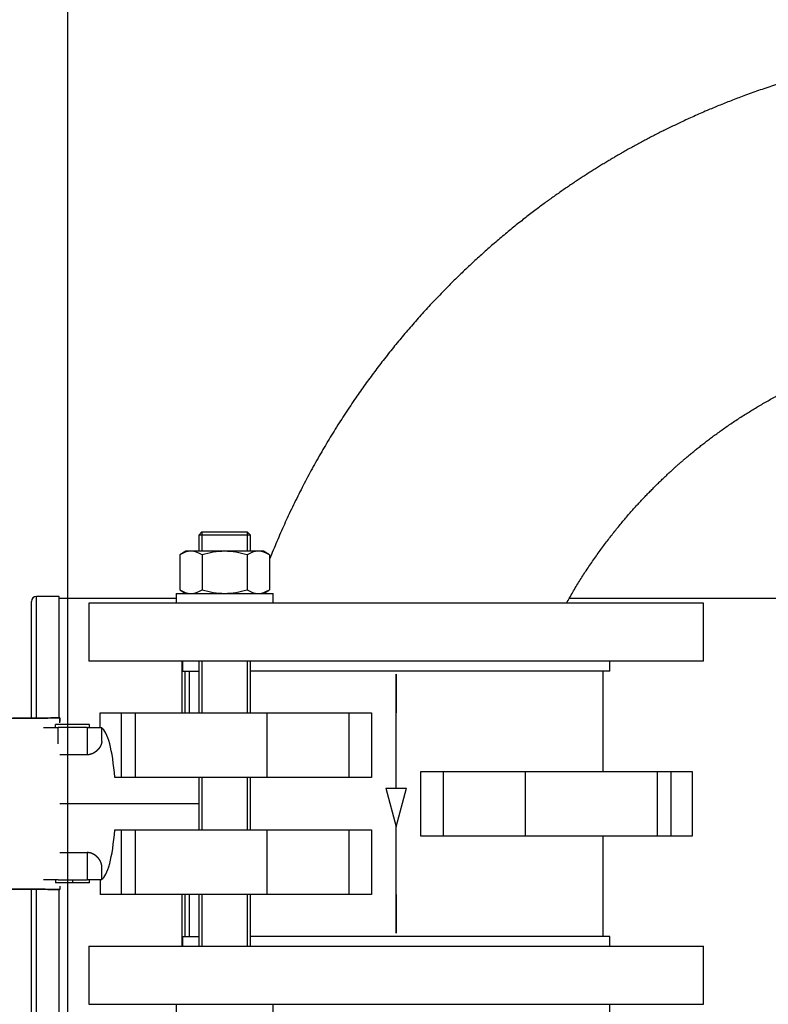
# Model space of a CAD drawing. Header units: millimetres. Extents: x 226 to 1023, y 71 to 732.
# Tile 61 of 110: x 240 to 263, y 666 to 697. Entities that reach past the tile are written whole.
import ezdxf

# ---------------------------------------------------------------- set-up
doc = ezdxf.new("R2010")
doc.units = ezdxf.units.MM
doc.layers.add('1', color=7, linetype='CONTINUOUS', true_color=0xffffff)
doc.layers.add('TOP', color=7, linetype='CONTINUOUS', true_color=0xffffff)
doc.styles.add('iso-1', font='isocp.shx')
doc.dimstyles.get("Standard").update_dxf_attribs({"dimtxt": 0.18, "dimasz": 0.18, "dimexe": 0.18, "dimexo": 0.0625, "dimgap": 0.09, "dimtad": 0, "dimtih": 1, "dimtoh": 1, "dimdec": 4, "dimzin": 0, "dimdsep": 46, "dimtxsty": 'Standard', "dimcen": 0.09, "dimadec": 0, "dimazin": 0, "dimtfac": 1, "dimtdec": 4, "dimtofl": 0, "dimtmove": 0, "dimatfit": 3, "dimfxl": 1, "dimtolj": 1, "dimtzin": 0, "dimarcsym": 0})

# ---------------------------------------------------------------- blocks, each defined once
blk = doc.blocks.new('DimnDraft3D5')
at = {"layer": 'TOP', "color": 2, "linetype": 'Continuous', "transparency": 16777216}
for p, q in [((241.659, 608.564), (241.659, 728.568)), ((474.11, 704.564), (474.11, 728.568)), ((241.659, 726.568), (474.11, 726.568))]:
    blk.add_line(p, q, dxfattribs=at)
for points in [[(241.659, 726.568), (245.159, 727.029), (245.159, 726.107), (241.659, 726.568)], [(474.11, 726.568), (470.61, 726.107), (470.61, 727.029), (474.11, 726.568)]]:
    blk.add_solid(points, dxfattribs=at)
at = {"layer": 'TOP', "color": 2, "linetype": 'Continuous', "transparency": 16777216, "insert": (354.321, 727.139), "char_height": 3.5, "attachment_point": 7, "line_spacing_factor": 0.963855, "style": 'iso-1'}
blk.add_mtext('\\W01.000;\\fisocp.shx,bigfont.shx;2325 ', dxfattribs=at)

msp = doc.modelspace()

# ---------------------------------------------------------------- linework, layer by layer
at = {"layer": '1', "color": 7, "linetype": 'Continuous'}
for p, q in [((245.806, 680.714), (245.706, 680.614)), ((245.806, 680.714), (245.806, 680.114)), ((245.806, 680.714), (247.206, 680.714)), ((247.206, 680.714), (247.206, 680.114)), ((247.306, 680.614), (247.206, 680.714)), ((245.706, 680.614), (245.706, 680.114)), ((247.306, 680.614), (245.706, 680.614)), ((247.306, 680.114), (247.306, 680.614)), ((245.306, 680.114), (245.121, 680.007)), ((245.467, 680.114), (245.306, 680.114)), ((246.506, 680.114), (245.467, 680.114)), ((247.546, 680.114), (246.506, 680.114)), ((247.706, 680.114), (247.546, 680.114)), ((247.892, 680.007), (247.706, 680.114)), ((245.121, 680.007), (245.121, 678.921)), ((245.814, 680.007), (245.814, 678.921)), ((247.199, 680.007), (247.199, 678.921)), ((247.892, 680.007), (247.892, 678.921)), ((245.121, 678.921), (245.306, 678.814)), ((247.706, 678.814), (247.892, 678.921)), ((241.397, 678.718), (240.697, 678.718)), ((241.397, 674.966), (241.397, 678.718)), ((245.006, 678.653), (241.397, 678.653)), ((245.006, 678.814), (245.006, 678.514)), ((245.006, 678.814), (248.006, 678.814)), ((248.006, 678.514), (248.006, 678.814)), ((323.537, 678.653), (257.154, 678.653)), ((240.537, 674.958), (240.537, 678.558)), ((242.31, 678.514), (242.31, 676.714)), ((261.31, 678.514), (242.31, 678.514)), ((261.31, 676.714), (261.31, 678.514)), ((261.31, 676.714), (242.31, 676.714)), ((245.187, 676.714), (245.187, 675.119)), ((245.21, 676.714), (245.21, 676.414)), ((245.21, 676.414), (245.21, 676.714)), ((245.706, 676.714), (245.706, 675.119)), ((245.806, 676.714), (245.806, 675.119)), ((247.206, 676.714), (247.206, 675.119)), ((247.306, 675.119), (247.306, 676.714)), ((258.41, 676.414), (258.41, 676.714)), ((258.41, 676.414), (258.41, 676.714)), ((245.21, 676.414), (245.706, 676.414)), ((245.282, 676.415), (245.282, 675.12)), ((245.41, 676.414), (245.41, 675.119)), ((258.41, 676.414), (247.307, 676.414)), ((258.21, 673.314), (258.21, 676.414)), ((242.66, 675.119), (243.313, 675.119)), ((242.66, 674.664), (242.66, 675.119)), ((243.749, 675.119), (247.808, 675.119)), ((250.357, 675.119), (251.047, 675.119)), ((242.335, 674.764), (241.285, 674.764)), ((241.285, 674.664), (241.285, 674.764)), ((242.26, 674.664), (241.36, 674.664)), ((242.335, 674.664), (242.335, 674.764)), ((242.71, 674.238), (242.71, 674.664)), ((242.26, 673.825), (241.41, 673.825)), ((247.808, 673.119), (243.749, 673.119)), ((245.706, 673.119), (245.706, 671.509)), ((245.806, 673.119), (245.806, 671.509)), ((247.206, 673.119), (247.206, 671.509)), ((247.306, 671.509), (247.306, 673.119)), ((252.572, 673.314), (253.263, 673.314)), ((252.572, 671.314), (252.572, 673.314)), ((255.811, 673.314), (259.87, 673.314)), ((260.306, 673.314), (260.96, 673.314)), ((260.96, 673.314), (260.96, 671.314)), ((251.488, 672.794), (251.81, 671.594)), ((251.488, 672.794), (252.131, 672.794)), ((251.81, 671.594), (252.131, 672.794)), ((243.749, 671.509), (247.808, 671.509)), ((253.263, 671.314), (252.572, 671.314)), ((259.87, 671.314), (255.811, 671.314)), ((258.21, 668.214), (258.21, 671.314)), ((260.96, 671.314), (260.306, 671.314)), ((241.41, 670.803), (242.26, 670.803)), ((242.71, 669.964), (242.71, 670.391)), ((241.285, 669.964), (241.285, 669.864)), ((241.36, 669.964), (242.26, 669.964)), ((241.81, 669.964), (241.81, 669.864)), ((242.335, 669.864), (242.335, 669.964)), ((242.66, 669.964), (242.66, 669.509)), ((240.537, 652.015), (240.537, 669.672)), ((241.397, 653.015), (241.397, 669.665)), ((243.313, 669.509), (242.66, 669.509)), ((247.808, 669.509), (243.749, 669.509)), ((245.187, 669.509), (245.187, 667.915)), ((245.282, 669.511), (245.282, 668.215)), ((245.41, 669.509), (245.41, 668.214)), ((245.706, 669.509), (245.706, 667.914)), ((245.806, 669.509), (245.806, 667.914)), ((247.206, 669.509), (247.206, 667.914)), ((247.306, 667.914), (247.306, 669.509)), ((251.047, 669.509), (250.357, 669.509)), ((242.31, 667.914), (242.31, 666.114)), ((242.31, 667.914), (261.31, 667.914)), ((245.21, 668.214), (245.21, 667.914)), ((245.21, 668.214), (245.706, 668.214)), ((258.41, 668.214), (247.307, 668.214)), ((258.41, 667.914), (258.41, 668.214)), ((261.31, 666.114), (261.31, 667.914)), ((242.31, 666.114), (261.31, 666.114)), ((245.006, 666.114), (245.006, 665.814)), ((248.006, 665.814), (248.006, 666.114)), ((258.41, 662.914), (258.41, 666.114))]:
    msp.add_line(p, q, dxfattribs=at)
at = {"layer": '1', "color": 252, "linetype": 'Continuous'}
for p, q in [((240.697, 674.959), (240.697, 678.718)), ((251.81, 672.794), (251.81, 676.314)), ((251.81, 676.314), (251.81, 675.119)), ((243.313, 675.119), (243.313, 673.119)), ((243.749, 673.119), (243.749, 675.119)), ((247.808, 675.119), (247.808, 673.119)), ((250.357, 673.119), (250.357, 675.119)), ((241.36, 674.165), (241.36, 674.664)), ((242.26, 674.664), (242.26, 673.825)), ((253.263, 673.314), (253.263, 671.314)), ((255.811, 671.314), (255.811, 673.314)), ((259.87, 673.314), (259.87, 671.314)), ((260.306, 671.314), (260.306, 673.314)), ((251.81, 668.314), (251.81, 671.594)), ((243.313, 671.509), (243.313, 669.509)), ((243.749, 669.509), (243.749, 671.509)), ((247.808, 671.509), (247.808, 669.509)), ((250.357, 669.509), (250.357, 671.509)), ((242.26, 670.803), (242.26, 669.964)), ((240.697, 652.015), (240.697, 669.671)), ((251.81, 669.509), (251.81, 668.314))]:
    msp.add_line(p, q, dxfattribs=at)
at = {"layer": '1', "color": 7, "linetype": 'Continuous'}
msp.add_arc((240.697, 678.558), 0.16, 90, 180, dxfattribs=at)
for start_param, end_param in [(5.062022, 6.179091), (3.245687, 4.362756)]:
    msp.add_ellipse((242.66, 672.314), major_axis=(0, 2.35), ratio=0.204766, start_param=start_param, end_param=end_param, dxfattribs=at)
for points, degree, knots in [([(271.31, 695.759), (271.21, 695.759), (271.01, 695.758), (270.711, 695.753), (270.414, 695.744), (270.119, 695.732), (269.827, 695.716), (269.542, 695.698), (269.265, 695.677), (268.995, 695.653), (268.728, 695.627), (268.462, 695.598), (268.19, 695.566), (267.909, 695.529), (267.622, 695.488), (267.337, 695.445), (267.056, 695.398), (266.779, 695.349), (266.504, 695.297), (266.233, 695.243), (265.965, 695.186), (265.701, 695.128), (265.441, 695.067), (265.184, 695.004), (264.931, 694.939), (264.682, 694.872), (264.437, 694.804), (264.195, 694.734), (263.953, 694.662), (263.712, 694.587), (263.472, 694.509), (263.235, 694.431), (263.003, 694.351), (262.776, 694.27), (262.56, 694.191), (262.354, 694.114), (262.159, 694.039), (261.968, 693.964), (261.78, 693.888), (261.597, 693.812), (261.406, 693.731), (261.209, 693.646), (261.006, 693.557), (260.809, 693.467), (260.623, 693.381), (260.449, 693.298), (260.285, 693.22), (260.126, 693.141), (259.971, 693.064), (259.819, 692.987), (259.672, 692.911), (259.529, 692.835), (259.384, 692.758), (259.238, 692.679), (259.091, 692.598), (258.95, 692.519), (258.822, 692.447), (258.708, 692.381), (258.607, 692.323), (258.507, 692.264), (258.4, 692.2), (258.283, 692.131), (258.158, 692.054), (258.029, 691.975), (257.897, 691.892), (257.762, 691.807), (257.628, 691.721), (257.496, 691.635), (257.366, 691.549), (257.233, 691.46), (257.098, 691.368), (256.96, 691.274), (256.823, 691.178), (256.686, 691.081), (256.551, 690.984), (256.413, 690.884), (256.273, 690.781), (256.126, 690.67), (255.972, 690.553), (255.81, 690.427), (255.645, 690.298), (255.479, 690.165), (255.311, 690.028), (255.141, 689.887), (254.97, 689.742), (254.802, 689.599), (254.64, 689.456), (254.482, 689.316), (254.323, 689.172), (254.163, 689.025), (254.003, 688.875), (253.843, 688.722), (253.683, 688.567), (253.522, 688.408), (253.359, 688.245), (253.195, 688.076), (253.029, 687.903), (252.863, 687.726), (252.697, 687.545), (252.53, 687.361), (252.363, 687.172), (252.199, 686.983), (252.038, 686.794), (251.88, 686.604), (251.722, 686.412), (251.565, 686.215), (251.408, 686.015), (251.254, 685.815), (251.104, 685.616), (250.958, 685.417), (250.812, 685.215), (250.667, 685.01), (250.517, 684.793), (250.362, 684.564), (250.203, 684.324), (250.045, 684.079), (249.889, 683.83), (249.735, 683.577), (249.582, 683.32), (249.43, 683.059), (249.284, 682.798), (249.141, 682.538), (249.003, 682.279), (248.867, 682.016), (248.733, 681.75), (248.602, 681.48), (248.475, 681.213), (248.353, 680.947), (248.235, 680.683), (248.12, 680.416), (248.008, 680.147), (247.932, 679.961), (247.894, 679.865), (247.892, 679.859)], 3, [0, 0, 0, 0, 0.010001, 0.019942, 0.029821, 0.039637, 0.049388, 0.059071, 0.068138, 0.077142, 0.086082, 0.094956, 0.103763, 0.113511, 0.123172, 0.132743, 0.142224, 0.151611, 0.160904, 0.170101, 0.1792, 0.188199, 0.197097, 0.205892, 0.214583, 0.223168, 0.231647, 0.240016, 0.248276, 0.256809, 0.26522, 0.273505, 0.281664, 0.289696, 0.297599, 0.304655, 0.311604, 0.318443, 0.325174, 0.331794, 0.338303, 0.345831, 0.353202, 0.360416, 0.367471, 0.373636, 0.379673, 0.385582, 0.391361, 0.397011, 0.402531, 0.40792, 0.413178, 0.41891, 0.424477, 0.429877, 0.43511, 0.439104, 0.442994, 0.446803, 0.450682, 0.455432, 0.460324, 0.465359, 0.470536, 0.475857, 0.481321, 0.486401, 0.4916, 0.496916, 0.502352, 0.507905, 0.513578, 0.519035, 0.524597, 0.530265, 0.536039, 0.541918, 0.548605, 0.555423, 0.562373, 0.569454, 0.576667, 0.584011, 0.591486, 0.599093, 0.60602, 0.613051, 0.620188, 0.627429, 0.634774, 0.64209, 0.649506, 0.657021, 0.664637, 0.67251, 0.680486, 0.688565, 0.696746, 0.705029, 0.713414, 0.721899, 0.730008, 0.738207, 0.746494, 0.754869, 0.763332, 0.771882, 0.780021, 0.788237, 0.796529, 0.804895, 0.813336, 0.822843, 0.832441, 0.842129, 0.851906, 0.861771, 0.871722, 0.881759, 0.891881, 0.901576, 0.911346, 0.921189, 0.931104, 0.941089, 0.951144, 0.960688, 0.970291, 0.979952, 0.989671, 0.999447, 1, 1, 1, 1]), ([(257.074, 678.514), (257.105, 678.569), (257.169, 678.682), (257.268, 678.852), (257.37, 679.023), (257.473, 679.19), (257.576, 679.354), (257.683, 679.519), (257.794, 679.685), (257.908, 679.852), (258.023, 680.015), (258.137, 680.173), (258.251, 680.328), (258.365, 680.479), (258.48, 680.626), (258.593, 680.769), (258.706, 680.908), (258.817, 681.043), (258.928, 681.173), (259.037, 681.299), (259.146, 681.423), (259.256, 681.545), (259.366, 681.664), (259.474, 681.779), (259.58, 681.89), (259.684, 681.997), (259.786, 682.099), (259.886, 682.198), (259.983, 682.293), (260.078, 682.384), (260.171, 682.471), (260.26, 682.555), (260.342, 682.629), (260.416, 682.696), (260.484, 682.757), (260.555, 682.819), (260.628, 682.883), (260.703, 682.948), (260.787, 683.019), (260.88, 683.097), (260.983, 683.182), (261.089, 683.269), (261.2, 683.357), (261.315, 683.447), (261.434, 683.538), (261.557, 683.631), (261.687, 683.727), (261.823, 683.825), (261.966, 683.927), (262.114, 684.029), (262.267, 684.132), (262.424, 684.236), (262.579, 684.335), (262.73, 684.43), (262.878, 684.52), (263.029, 684.61), (263.183, 684.7), (263.342, 684.79), (263.504, 684.88), (263.676, 684.972), (263.858, 685.067), (264.049, 685.164), (264.246, 685.26), (264.446, 685.355), (264.645, 685.445), (264.841, 685.532), (265.034, 685.614), (265.231, 685.694), (265.431, 685.773), (265.635, 685.85), (265.843, 685.926), (266.054, 685.999), (266.272, 686.072), (266.497, 686.143), (266.729, 686.213), (266.964, 686.28), (267.203, 686.344), (267.446, 686.405), (267.688, 686.462), (267.929, 686.515), (268.169, 686.565), (268.412, 686.61), (268.658, 686.653), (268.906, 686.692), (269.157, 686.727), (269.41, 686.759), (269.669, 686.787), (269.935, 686.812), (270.206, 686.833), (270.48, 686.849), (270.755, 686.86), (271.032, 686.868), (271.217, 686.869), (271.31, 686.869)], 3, [0, 0, 0, 0, 0.010846, 0.022527, 0.034043, 0.045392, 0.056573, 0.067584, 0.079499, 0.091205, 0.1027, 0.113983, 0.125053, 0.136042, 0.146808, 0.157352, 0.167673, 0.177769, 0.187638, 0.197282, 0.206698, 0.216318, 0.225687, 0.234805, 0.243671, 0.252284, 0.260644, 0.268751, 0.276604, 0.284204, 0.291549, 0.298641, 0.305478, 0.310676, 0.315929, 0.321351, 0.326944, 0.332706, 0.338637, 0.34607, 0.353751, 0.361682, 0.36986, 0.378285, 0.386957, 0.395874, 0.405036, 0.414896, 0.425021, 0.435412, 0.446066, 0.456983, 0.468159, 0.477945, 0.487919, 0.498081, 0.508428, 0.518961, 0.529676, 0.540572, 0.552766, 0.565175, 0.577797, 0.590628, 0.603666, 0.615628, 0.627754, 0.640043, 0.652491, 0.665097, 0.677857, 0.690769, 0.703831, 0.717671, 0.731668, 0.745818, 0.760119, 0.774565, 0.789153, 0.803207, 0.817383, 0.831677, 0.846086, 0.860606, 0.875233, 0.889963, 0.904792, 0.920428, 0.936164, 0.951994, 0.967913, 0.983917, 1, 1, 1, 1]), ([(241.41, 674.965), (241.41, 674.965), (241.41, 674.961), (241.41, 674.952), (241.41, 674.912), (241.41, 674.859)], 2, [0, 0, 0, 0.120733, 0.24672, 0.498695, 1, 1, 1]), ([(240.91, 674.664), (240.91, 674.664), (240.911, 674.664), (240.917, 674.664), (240.926, 674.664), (240.941, 674.664), (240.959, 674.664), (240.982, 674.664), (241.01, 674.664), (241.041, 674.664), (241.076, 674.664), (241.113, 674.664), (241.153, 674.664), (241.194, 674.664), (241.236, 674.664), (241.278, 674.664), (241.319, 674.664), (241.346, 674.664), (241.36, 674.664)], 3, [0, 0, 0, 0, 0.059807, 0.122486, 0.185166, 0.247845, 0.310525, 0.373204, 0.435884, 0.498564, 0.561243, 0.623923, 0.686602, 0.749282, 0.811961, 0.874641, 0.93732, 1, 1, 1, 1]), ([(241.81, 669.864), (241.807, 669.864), (241.802, 669.864), (241.793, 669.864), (241.784, 669.864), (241.774, 669.864), (241.762, 669.864), (241.748, 669.864), (241.732, 669.864), (241.714, 669.864), (241.694, 669.864), (241.673, 669.864), (241.65, 669.864), (241.626, 669.864), (241.6, 669.864), (241.574, 669.864), (241.547, 669.864), (241.521, 669.864), (241.494, 669.864), (241.469, 669.864), (241.445, 669.864), (241.422, 669.864), (241.4, 669.864), (241.38, 669.864), (241.363, 669.864), (241.347, 669.864), (241.333, 669.864), (241.321, 669.864), (241.31, 669.864), (241.302, 669.864), (241.292, 669.864), (241.287, 669.864), (241.285, 669.864)], 3, [0, 0, 0, 0, 0.0625, 0.09375, 0.125, 0.15625, 0.1875, 0.21875, 0.25, 0.28125, 0.3125, 0.34375, 0.375, 0.40625, 0.4375, 0.46875, 0.5, 0.53125, 0.5625, 0.59375, 0.625, 0.65625, 0.6875, 0.71875, 0.75, 0.78125, 0.8125, 0.84375, 0.875, 0.90625, 0.9375, 1, 1, 1, 1]), ([(241.41, 669.769), (241.41, 669.716), (241.41, 669.677), (241.41, 669.664), (241.41, 669.664)], 2, [0, 0, 0, 0.49837, 0.749185, 1, 1, 1]), ([(242.335, 669.864), (242.333, 669.864), (242.329, 669.864), (242.322, 669.864), (242.314, 669.864), (242.305, 669.864), (242.294, 669.864), (242.28, 669.864), (242.265, 669.864), (242.247, 669.864), (242.227, 669.864), (242.205, 669.864), (242.181, 669.864), (242.156, 669.864), (242.129, 669.864), (242.101, 669.864), (242.072, 669.864), (242.044, 669.864), (242.016, 669.864), (241.989, 669.864), (241.963, 669.864), (241.939, 669.864), (241.917, 669.864), (241.897, 669.864), (241.879, 669.864), (241.864, 669.864), (241.851, 669.864), (241.84, 669.864), (241.83, 669.864), (241.823, 669.864), (241.815, 669.864), (241.811, 669.864), (241.81, 669.864)], 3, [0, 0, 0, 0, 0.0625, 0.09375, 0.125, 0.15625, 0.1875, 0.21875, 0.25, 0.28125, 0.3125, 0.34375, 0.375, 0.40625, 0.4375, 0.46875, 0.5, 0.53125, 0.5625, 0.59375, 0.625, 0.65625, 0.6875, 0.71875, 0.75, 0.78125, 0.8125, 0.84375, 0.875, 0.90625, 0.9375, 1, 1, 1, 1]), ([(242.71, 669.964), (242.71, 669.964), (242.708, 669.964), (242.703, 669.964), (242.693, 669.964), (242.679, 669.964), (242.66, 669.964), (242.637, 669.964), (242.61, 669.964), (242.578, 669.964), (242.544, 669.964), (242.506, 669.964), (242.467, 669.964), (242.425, 669.964), (242.384, 669.964), (242.342, 669.964), (242.3, 669.964), (242.273, 669.964), (242.26, 669.964)], 3, [0, 0, 0, 0, 0.059807, 0.122486, 0.185166, 0.247845, 0.310525, 0.373204, 0.435884, 0.498564, 0.561243, 0.623923, 0.686602, 0.749282, 0.811961, 0.874641, 0.93732, 1, 1, 1, 1])]:
    msp.add_open_spline(points, degree=degree, knots=knots, dxfattribs=at)
for points, degree in [([(245.467, 680.114), (245.35, 680.114), (245.234, 680.072), (245.121, 680.007)], 3), ([(245.814, 680.007), (245.7, 680.072), (245.585, 680.114), (245.467, 680.114)], 3), ([(246.506, 680.114), (246.272, 680.114), (246.039, 680.072), (245.814, 680.007)], 3), ([(247.199, 680.007), (246.975, 680.072), (246.741, 680.114), (246.506, 680.114)], 3), ([(247.546, 680.114), (247.428, 680.114), (247.312, 680.072), (247.199, 680.007)], 3), ([(247.892, 680.007), (247.779, 680.072), (247.664, 680.114), (247.546, 680.114)], 3), ([(245.121, 678.921), (245.234, 678.856), (245.349, 678.814), (245.467, 678.814)], 3), ([(245.467, 678.814), (245.585, 678.814), (245.701, 678.856), (245.814, 678.921)], 3), ([(245.814, 678.921), (246.039, 678.856), (246.272, 678.814), (246.506, 678.814)], 3), ([(246.506, 678.814), (246.741, 678.814), (246.975, 678.857), (247.199, 678.921)], 3), ([(247.199, 678.921), (247.313, 678.856), (247.428, 678.814), (247.546, 678.814)], 3), ([(247.546, 678.814), (247.663, 678.814), (247.779, 678.856), (247.892, 678.921)], 3), ([(241.41, 674.965), (235.608, 674.914)], 1), ([(235.608, 674.914), (241.41, 674.965)], 1), ([(243.313, 675.119), (243.321, 675.119), (243.339, 675.119), (243.375, 675.119), (243.419, 675.119), (243.47, 675.119), (243.53, 675.119), (243.596, 675.119), (243.67, 675.119), (243.722, 675.119), (243.749, 675.119)], 3), ([(247.808, 675.119), (247.827, 675.119), (247.867, 675.119), (247.93, 675.119), (247.998, 675.119), (248.07, 675.119), (248.146, 675.119), (248.227, 675.119), (248.311, 675.119), (248.399, 675.119), (248.49, 675.119), (248.584, 675.119), (248.681, 675.119), (248.779, 675.119), (248.879, 675.119), (248.98, 675.119), (249.08, 675.119), (249.181, 675.119), (249.28, 675.119), (249.378, 675.119), (249.474, 675.119), (249.567, 675.119), (249.657, 675.119), (249.744, 675.119), (249.826, 675.119), (249.905, 675.119), (249.978, 675.119), (250.047, 675.119), (250.111, 675.119), (250.17, 675.119), (250.224, 675.119), (250.273, 675.119), (250.318, 675.119), (250.344, 675.119), (250.357, 675.119)], 3), ([(251.047, 675.119), (251.047, 673.119)], 1), ([(242.26, 674.664), (242.273, 674.664), (242.3, 674.664), (242.342, 674.664), (242.384, 674.664), (242.425, 674.664), (242.467, 674.664), (242.506, 674.664), (242.544, 674.664), (242.578, 674.664), (242.61, 674.664), (242.637, 674.664), (242.66, 674.664), (242.679, 674.664), (242.693, 674.664), (242.703, 674.664), (242.709, 674.664), (242.71, 674.664), (242.71, 674.664)], 3), ([(242.71, 674.238), (242.71, 674.237), (242.71, 674.236), (242.71, 674.234), (242.71, 674.233), (242.71, 674.231), (242.71, 674.23), (242.709, 674.228), (242.709, 674.226), (242.709, 674.225), (242.709, 674.223), (242.709, 674.221), (242.709, 674.22), (242.709, 674.218), (242.709, 674.216), (242.709, 674.215), (242.708, 674.213), (242.708, 674.211), (242.708, 674.21), (242.708, 674.208), (242.708, 674.206), (242.707, 674.205), (242.707, 674.203), (242.707, 674.201), (242.707, 674.199), (242.706, 674.198), (242.706, 674.196), (242.706, 674.194), (242.705, 674.192), (242.705, 674.191), (242.705, 674.189), (242.704, 674.187), (242.704, 674.185), (242.704, 674.184), (242.703, 674.182), (242.703, 674.18), (242.702, 674.178), (242.702, 674.177), (242.702, 674.175), (242.701, 674.173), (242.701, 674.171), (242.7, 674.169), (242.7, 674.168), (242.699, 674.166), (242.699, 674.164), (242.698, 674.162), (242.698, 674.16), (242.697, 674.159), (242.696, 674.157), (242.696, 674.155), (242.695, 674.153), (242.695, 674.151), (242.694, 674.149), (242.693, 674.148), (242.693, 674.146), (242.692, 674.144), (242.691, 674.142), (242.691, 674.14), (242.69, 674.138), (242.689, 674.137), (242.689, 674.135), (242.688, 674.133), (242.687, 674.131), (242.686, 674.129), (242.686, 674.127), (242.685, 674.125), (242.684, 674.123), (242.683, 674.122), (242.682, 674.12), (242.682, 674.118), (242.681, 674.116), (242.68, 674.114), (242.679, 674.112), (242.678, 674.11), (242.677, 674.108), (242.676, 674.107), (242.676, 674.105), (242.675, 674.103), (242.674, 674.101), (242.673, 674.099), (242.672, 674.097), (242.671, 674.095), (242.67, 674.093), (242.669, 674.091), (242.668, 674.09), (242.667, 674.088), (242.666, 674.086), (242.665, 674.084), (242.664, 674.082), (242.663, 674.08), (242.662, 674.078), (242.66, 674.076), (242.659, 674.074), (242.658, 674.073), (242.657, 674.071), (242.656, 674.069), (242.655, 674.067), (242.654, 674.065), (242.652, 674.063), (242.651, 674.061), (242.65, 674.059), (242.649, 674.057), (242.648, 674.056), (242.646, 674.054), (242.645, 674.052), (242.644, 674.05), (242.643, 674.048), (242.641, 674.046), (242.64, 674.044), (242.639, 674.043), (242.638, 674.041), (242.636, 674.039), (242.635, 674.037), (242.634, 674.035), (242.632, 674.033), (242.631, 674.031), (242.63, 674.03), (242.628, 674.028), (242.627, 674.026), (242.626, 674.024), (242.624, 674.022), (242.623, 674.021), (242.621, 674.019), (242.62, 674.017), (242.619, 674.015), (242.617, 674.013), (242.616, 674.012), (242.614, 674.01), (242.613, 674.008), (242.611, 674.006), (242.61, 674.005), (242.608, 674.003), (242.607, 674.001), (242.606, 673.999), (242.604, 673.998), (242.603, 673.996), (242.601, 673.994), (242.599, 673.992), (242.598, 673.991), (242.596, 673.989), (242.595, 673.987), (242.593, 673.986), (242.592, 673.984), (242.59, 673.982), (242.589, 673.981), (242.587, 673.979), (242.586, 673.977), (242.584, 673.976), (242.582, 673.974), (242.581, 673.972), (242.579, 673.971), (242.578, 673.969), (242.576, 673.967), (242.574, 673.966), (242.573, 673.964), (242.571, 673.963), (242.57, 673.961), (242.568, 673.96), (242.566, 673.958), (242.565, 673.956), (242.563, 673.955), (242.561, 673.953), (242.56, 673.952), (242.558, 673.95), (242.556, 673.949), (242.555, 673.947), (242.553, 673.946), (242.552, 673.944), (242.55, 673.943), (242.548, 673.941), (242.547, 673.94), (242.545, 673.939), (242.543, 673.937), (242.541, 673.936), (242.54, 673.934), (242.538, 673.933), (242.536, 673.932), (242.535, 673.93), (242.533, 673.929), (242.532, 673.928), (242.53, 673.926), (242.528, 673.925), (242.527, 673.924), (242.525, 673.922), (242.523, 673.921), (242.521, 673.92), (242.52, 673.918), (242.518, 673.917), (242.516, 673.916), (242.515, 673.915), (242.513, 673.913), (242.511, 673.912), (242.51, 673.911), (242.508, 673.91), (242.506, 673.908), (242.504, 673.907), (242.503, 673.906), (242.501, 673.905), (242.499, 673.904), (242.498, 673.903), (242.496, 673.901), (242.494, 673.9), (242.493, 673.899), (242.491, 673.898), (242.489, 673.897), (242.487, 673.896), (242.486, 673.895), (242.484, 673.894), (242.482, 673.893), (242.481, 673.891), (242.479, 673.89), (242.477, 673.889), (242.476, 673.888), (242.474, 673.887), (242.472, 673.886), (242.471, 673.885), (242.469, 673.884), (242.467, 673.883), (242.465, 673.882), (242.464, 673.881), (242.462, 673.88), (242.46, 673.879), (242.459, 673.879), (242.457, 673.878), (242.455, 673.877), (242.454, 673.876), (242.452, 673.875), (242.45, 673.874), (242.449, 673.873), (242.447, 673.872), (242.445, 673.871), (242.444, 673.871), (242.442, 673.87), (242.44, 673.869), (242.439, 673.868), (242.437, 673.867), (242.435, 673.866), (242.434, 673.866), (242.432, 673.865), (242.43, 673.864), (242.429, 673.863), (242.427, 673.863), (242.425, 673.862), (242.424, 673.861), (242.422, 673.86), (242.42, 673.86), (242.419, 673.859), (242.417, 673.858), (242.415, 673.857), (242.414, 673.857), (242.412, 673.856), (242.41, 673.855), (242.409, 673.855), (242.407, 673.854), (242.406, 673.853), (242.404, 673.853), (242.402, 673.852), (242.401, 673.852), (242.399, 673.851), (242.397, 673.85), (242.396, 673.85), (242.394, 673.849), (242.392, 673.849), (242.391, 673.848), (242.389, 673.847), (242.388, 673.847), (242.386, 673.846), (242.384, 673.846), (242.383, 673.845), (242.381, 673.845), (242.38, 673.844), (242.378, 673.844), (242.376, 673.843), (242.375, 673.843), (242.373, 673.842), (242.371, 673.842), (242.37, 673.841), (242.368, 673.841), (242.367, 673.84), (242.365, 673.84), (242.364, 673.839), (242.362, 673.839), (242.36, 673.838), (242.359, 673.838), (242.357, 673.838), (242.356, 673.837), (242.354, 673.837), (242.352, 673.836), (242.351, 673.836), (242.349, 673.836), (242.348, 673.835), (242.346, 673.835), (242.345, 673.835), (242.343, 673.834), (242.341, 673.834), (242.34, 673.833), (242.338, 673.833), (242.337, 673.833), (242.335, 673.833), (242.334, 673.832), (242.332, 673.832), (242.331, 673.832), (242.329, 673.831), (242.328, 673.831), (242.326, 673.831), (242.324, 673.831), (242.323, 673.83), (242.321, 673.83), (242.32, 673.83), (242.318, 673.829), (242.317, 673.829), (242.315, 673.829), (242.314, 673.829), (242.312, 673.829), (242.31, 673.828), (242.309, 673.828), (242.307, 673.828), (242.306, 673.828), (242.304, 673.828), (242.303, 673.827), (242.301, 673.827), (242.3, 673.827), (242.298, 673.827), (242.296, 673.827), (242.295, 673.827), (242.293, 673.826), (242.292, 673.826), (242.29, 673.826), (242.289, 673.826), (242.287, 673.826), (242.286, 673.826), (242.284, 673.826), (242.283, 673.826), (242.281, 673.826), (242.28, 673.825), (242.278, 673.825), (242.276, 673.825), (242.275, 673.825), (242.273, 673.825), (242.272, 673.825), (242.27, 673.825), (242.269, 673.825), (242.267, 673.825), (242.266, 673.825), (242.264, 673.825), (242.263, 673.825), (242.261, 673.825), (242.26, 673.825), (242.26, 673.825)], 3), ([(243.313, 673.119), (243.112, 673.119)], 1), ([(243.749, 673.119), (243.722, 673.119), (243.67, 673.119), (243.596, 673.119), (243.53, 673.119), (243.47, 673.119), (243.419, 673.119), (243.375, 673.119), (243.339, 673.119), (243.321, 673.119), (243.313, 673.119)], 3), ([(250.357, 673.119), (250.344, 673.119), (250.318, 673.119), (250.273, 673.119), (250.224, 673.119), (250.17, 673.119), (250.111, 673.119), (250.047, 673.119), (249.978, 673.119), (249.905, 673.119), (249.826, 673.119), (249.744, 673.119), (249.657, 673.119), (249.567, 673.119), (249.474, 673.119), (249.378, 673.119), (249.28, 673.119), (249.181, 673.119), (249.08, 673.119), (248.98, 673.119), (248.879, 673.119), (248.779, 673.119), (248.681, 673.119), (248.584, 673.119), (248.49, 673.119), (248.399, 673.119), (248.311, 673.119), (248.227, 673.119), (248.146, 673.119), (248.07, 673.119), (247.998, 673.119), (247.93, 673.119), (247.867, 673.119), (247.827, 673.119), (247.808, 673.119)], 3), ([(251.047, 673.119), (250.357, 673.119)], 1), ([(253.263, 673.314), (253.275, 673.314), (253.302, 673.314), (253.346, 673.314), (253.395, 673.314), (253.449, 673.314), (253.508, 673.314), (253.572, 673.314), (253.641, 673.314), (253.715, 673.314), (253.793, 673.314), (253.875, 673.314), (253.962, 673.314), (254.052, 673.314), (254.145, 673.314), (254.241, 673.314), (254.339, 673.314), (254.439, 673.314), (254.539, 673.314), (254.64, 673.314), (254.741, 673.314), (254.84, 673.314), (254.939, 673.314), (255.035, 673.314), (255.129, 673.314), (255.22, 673.314), (255.308, 673.314), (255.392, 673.314), (255.473, 673.314), (255.549, 673.314), (255.621, 673.314), (255.689, 673.314), (255.753, 673.314), (255.792, 673.314), (255.811, 673.314)], 3), ([(259.87, 673.314), (259.897, 673.314), (259.95, 673.314), (260.023, 673.314), (260.09, 673.314), (260.149, 673.314), (260.201, 673.314), (260.245, 673.314), (260.28, 673.314), (260.299, 673.314), (260.306, 673.314)], 3), ([(243.112, 671.509), (243.313, 671.509)], 1), ([(243.313, 671.509), (243.321, 671.509), (243.339, 671.509), (243.375, 671.509), (243.419, 671.509), (243.47, 671.509), (243.53, 671.509), (243.596, 671.509), (243.67, 671.509), (243.722, 671.509), (243.749, 671.509)], 3), ([(247.808, 671.509), (247.827, 671.509), (247.867, 671.509), (247.93, 671.509), (247.998, 671.509), (248.07, 671.509), (248.146, 671.509), (248.227, 671.509), (248.311, 671.509), (248.399, 671.509), (248.49, 671.509), (248.584, 671.509), (248.681, 671.509), (248.779, 671.509), (248.879, 671.509), (248.98, 671.509), (249.08, 671.509), (249.181, 671.509), (249.28, 671.509), (249.378, 671.509), (249.474, 671.509), (249.567, 671.509), (249.657, 671.509), (249.744, 671.509), (249.826, 671.509), (249.905, 671.509), (249.978, 671.509), (250.047, 671.509), (250.111, 671.509), (250.17, 671.509), (250.224, 671.509), (250.273, 671.509), (250.318, 671.509), (250.344, 671.509), (250.357, 671.509)], 3), ([(250.357, 671.509), (251.047, 671.509)], 1), ([(251.047, 671.509), (251.047, 669.509)], 1), ([(255.811, 671.314), (255.792, 671.314), (255.753, 671.314), (255.689, 671.314), (255.621, 671.314), (255.549, 671.314), (255.473, 671.314), (255.392, 671.314), (255.308, 671.314), (255.22, 671.314), (255.129, 671.314), (255.035, 671.314), (254.939, 671.314), (254.84, 671.314), (254.741, 671.314), (254.64, 671.314), (254.539, 671.314), (254.439, 671.314), (254.339, 671.314), (254.241, 671.314), (254.145, 671.314), (254.052, 671.314), (253.962, 671.314), (253.875, 671.314), (253.793, 671.314), (253.715, 671.314), (253.641, 671.314), (253.572, 671.314), (253.508, 671.314), (253.449, 671.314), (253.395, 671.314), (253.346, 671.314), (253.302, 671.314), (253.275, 671.314), (253.263, 671.314)], 3), ([(260.306, 671.314), (260.299, 671.314), (260.28, 671.314), (260.245, 671.314), (260.201, 671.314), (260.149, 671.314), (260.09, 671.314), (260.023, 671.314), (259.95, 671.314), (259.897, 671.314), (259.87, 671.314)], 3), ([(242.71, 670.391), (242.71, 670.391), (242.71, 670.392), (242.71, 670.394), (242.71, 670.395), (242.71, 670.397), (242.71, 670.399), (242.709, 670.4), (242.709, 670.402), (242.709, 670.404), (242.709, 670.405), (242.709, 670.407), (242.709, 670.409), (242.709, 670.41), (242.709, 670.412), (242.709, 670.414), (242.708, 670.415), (242.708, 670.417), (242.708, 670.419), (242.708, 670.42), (242.708, 670.422), (242.707, 670.424), (242.707, 670.426), (242.707, 670.427), (242.707, 670.429), (242.706, 670.431), (242.706, 670.432), (242.706, 670.434), (242.705, 670.436), (242.705, 670.438), (242.705, 670.439), (242.704, 670.441), (242.704, 670.443), (242.704, 670.445), (242.703, 670.446), (242.703, 670.448), (242.702, 670.45), (242.702, 670.452), (242.702, 670.454), (242.701, 670.455), (242.701, 670.457), (242.7, 670.459), (242.7, 670.461), (242.699, 670.463), (242.699, 670.464), (242.698, 670.466), (242.698, 670.468), (242.697, 670.47), (242.696, 670.472), (242.696, 670.473), (242.695, 670.475), (242.695, 670.477), (242.694, 670.479), (242.693, 670.481), (242.693, 670.483), (242.692, 670.485), (242.691, 670.486), (242.691, 670.488), (242.69, 670.49), (242.689, 670.492), (242.689, 670.494), (242.688, 670.496), (242.687, 670.497), (242.686, 670.499), (242.686, 670.501), (242.685, 670.503), (242.684, 670.505), (242.683, 670.507), (242.682, 670.509), (242.682, 670.511), (242.681, 670.512), (242.68, 670.514), (242.679, 670.516), (242.678, 670.518), (242.677, 670.52), (242.676, 670.522), (242.675, 670.524), (242.675, 670.526), (242.674, 670.528), (242.673, 670.529), (242.672, 670.531), (242.671, 670.533), (242.67, 670.535), (242.669, 670.537), (242.668, 670.539), (242.667, 670.541), (242.666, 670.543), (242.665, 670.545), (242.664, 670.546), (242.663, 670.548), (242.661, 670.55), (242.66, 670.552), (242.659, 670.554), (242.658, 670.556), (242.657, 670.558), (242.656, 670.56), (242.655, 670.562), (242.654, 670.563), (242.652, 670.565), (242.651, 670.567), (242.65, 670.569), (242.649, 670.571), (242.648, 670.573), (242.646, 670.575), (242.645, 670.577), (242.644, 670.578), (242.643, 670.58), (242.641, 670.582), (242.64, 670.584), (242.639, 670.586), (242.638, 670.588), (242.636, 670.59), (242.635, 670.591), (242.634, 670.593), (242.632, 670.595), (242.631, 670.597), (242.63, 670.599), (242.628, 670.601), (242.627, 670.602), (242.626, 670.604), (242.624, 670.606), (242.623, 670.608), (242.621, 670.61), (242.62, 670.611), (242.619, 670.613), (242.617, 670.615), (242.616, 670.617), (242.614, 670.619), (242.613, 670.62), (242.611, 670.622), (242.61, 670.624), (242.608, 670.626), (242.607, 670.627), (242.605, 670.629), (242.604, 670.631), (242.602, 670.633), (242.601, 670.634), (242.599, 670.636), (242.598, 670.638), (242.596, 670.639), (242.595, 670.641), (242.593, 670.643), (242.592, 670.645), (242.59, 670.646), (242.589, 670.648), (242.587, 670.65), (242.586, 670.651), (242.584, 670.653), (242.582, 670.654), (242.581, 670.656), (242.579, 670.658), (242.578, 670.659), (242.576, 670.661), (242.574, 670.662), (242.573, 670.664), (242.571, 670.666), (242.57, 670.667), (242.568, 670.669), (242.566, 670.67), (242.565, 670.672), (242.563, 670.673), (242.561, 670.675), (242.56, 670.676), (242.558, 670.678), (242.556, 670.679), (242.555, 670.681), (242.553, 670.682), (242.551, 670.684), (242.55, 670.685), (242.548, 670.687), (242.546, 670.688), (242.545, 670.69), (242.543, 670.691), (242.541, 670.693), (242.54, 670.694), (242.538, 670.695), (242.536, 670.697), (242.535, 670.698), (242.533, 670.7), (242.531, 670.701), (242.53, 670.702), (242.528, 670.704), (242.526, 670.705), (242.525, 670.706), (242.523, 670.708), (242.521, 670.709), (242.52, 670.71), (242.518, 670.711), (242.516, 670.713), (242.514, 670.714), (242.513, 670.715), (242.511, 670.716), (242.509, 670.718), (242.508, 670.719), (242.506, 670.72), (242.504, 670.721), (242.503, 670.722), (242.501, 670.724), (242.499, 670.725), (242.497, 670.726), (242.496, 670.727), (242.494, 670.728), (242.492, 670.729), (242.491, 670.731), (242.489, 670.732), (242.487, 670.733), (242.485, 670.734), (242.484, 670.735), (242.482, 670.736), (242.48, 670.737), (242.479, 670.738), (242.477, 670.739), (242.475, 670.74), (242.474, 670.741), (242.472, 670.742), (242.47, 670.743), (242.468, 670.744), (242.467, 670.745), (242.465, 670.746), (242.463, 670.747), (242.462, 670.748), (242.46, 670.749), (242.458, 670.75), (242.457, 670.751), (242.455, 670.752), (242.453, 670.753), (242.452, 670.754), (242.45, 670.754), (242.448, 670.755), (242.447, 670.756), (242.445, 670.757), (242.443, 670.758), (242.442, 670.759), (242.44, 670.76), (242.438, 670.76), (242.437, 670.761), (242.435, 670.762), (242.433, 670.763), (242.432, 670.764), (242.43, 670.764), (242.428, 670.765), (242.427, 670.766), (242.425, 670.767), (242.423, 670.767), (242.422, 670.768), (242.42, 670.769), (242.418, 670.77), (242.417, 670.77), (242.415, 670.771), (242.413, 670.772), (242.412, 670.772), (242.41, 670.773), (242.408, 670.774), (242.407, 670.774), (242.405, 670.775), (242.404, 670.776), (242.402, 670.776), (242.401, 670.777), (242.399, 670.777), (242.398, 670.778), (242.396, 670.779), (242.394, 670.779), (242.393, 670.78), (242.391, 670.78), (242.389, 670.781), (242.388, 670.781), (242.386, 670.782), (242.385, 670.783), (242.383, 670.783), (242.381, 670.784), (242.38, 670.784), (242.378, 670.785), (242.377, 670.785), (242.375, 670.786), (242.373, 670.786), (242.372, 670.787), (242.37, 670.787), (242.369, 670.787), (242.367, 670.788), (242.366, 670.788), (242.364, 670.789), (242.363, 670.789), (242.361, 670.79), (242.36, 670.79), (242.358, 670.791), (242.356, 670.791), (242.355, 670.791), (242.353, 670.792), (242.352, 670.792), (242.35, 670.793), (242.349, 670.793), (242.347, 670.793), (242.345, 670.794), (242.344, 670.794), (242.342, 670.794), (242.341, 670.795), (242.339, 670.795), (242.338, 670.795), (242.336, 670.796), (242.334, 670.796), (242.333, 670.796), (242.331, 670.797), (242.33, 670.797), (242.329, 670.797), (242.327, 670.797), (242.325, 670.798), (242.324, 670.798), (242.322, 670.798), (242.321, 670.798), (242.319, 670.799), (242.318, 670.799), (242.316, 670.799), (242.315, 670.799), (242.313, 670.8), (242.312, 670.8), (242.31, 670.8), (242.308, 670.8), (242.307, 670.8), (242.305, 670.801), (242.304, 670.801), (242.302, 670.801), (242.301, 670.801), (242.299, 670.801), (242.298, 670.801), (242.296, 670.802), (242.294, 670.802), (242.293, 670.802), (242.291, 670.802), (242.29, 670.802), (242.288, 670.802), (242.287, 670.802), (242.285, 670.802), (242.284, 670.803), (242.282, 670.803), (242.281, 670.803), (242.279, 670.803), (242.278, 670.803), (242.276, 670.803), (242.275, 670.803), (242.273, 670.803), (242.272, 670.803), (242.27, 670.803), (242.269, 670.803), (242.267, 670.803), (242.266, 670.803), (242.264, 670.803), (242.263, 670.803), (242.261, 670.803), (242.26, 670.803), (242.26, 670.803)], 3), ([(241.36, 669.964), (241.346, 669.964), (241.319, 669.964), (241.278, 669.964), (241.236, 669.964), (241.194, 669.964), (241.153, 669.964), (241.113, 669.964), (241.076, 669.964), (241.041, 669.964), (241.01, 669.964), (240.982, 669.964), (240.959, 669.964), (240.941, 669.964), (240.926, 669.964), (240.917, 669.964), (240.911, 669.964), (240.91, 669.964), (240.91, 669.964)], 3), ([(235.608, 669.714), (241.41, 669.664)], 1), ([(241.41, 669.664), (235.608, 669.714)], 1), ([(243.749, 669.509), (243.722, 669.509), (243.67, 669.509), (243.596, 669.509), (243.53, 669.509), (243.47, 669.509), (243.419, 669.509), (243.375, 669.509), (243.339, 669.509), (243.321, 669.509), (243.313, 669.509)], 3), ([(250.357, 669.509), (250.344, 669.509), (250.318, 669.509), (250.273, 669.509), (250.224, 669.509), (250.17, 669.509), (250.111, 669.509), (250.047, 669.509), (249.978, 669.509), (249.905, 669.509), (249.826, 669.509), (249.744, 669.509), (249.657, 669.509), (249.567, 669.509), (249.474, 669.509), (249.378, 669.509), (249.28, 669.509), (249.181, 669.509), (249.08, 669.509), (248.98, 669.509), (248.879, 669.509), (248.779, 669.509), (248.681, 669.509), (248.584, 669.509), (248.49, 669.509), (248.399, 669.509), (248.311, 669.509), (248.227, 669.509), (248.146, 669.509), (248.07, 669.509), (247.998, 669.509), (247.93, 669.509), (247.867, 669.509), (247.827, 669.509), (247.808, 669.509)], 3)]:
    msp.add_open_spline(points, degree=degree, dxfattribs=at)
msp.add_rational_spline([(241.41, 674.817), (241.41, 674.92), (241.41, 674.965), (241.41, 674.965)], [0.752067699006, 0.820697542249, 0.90334164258, 1], degree=3, dxfattribs=at)
at = {"layer": '1', "color": 252, "linetype": 'Continuous'}
msp.add_open_spline([(245.706, 672.314), (241.41, 672.314)], degree=1, dxfattribs=at)

# ---------------------------------------------------------------- dimensions: what is measured, and where the dimension line sits
at = {"layer": 'TOP', "color": 2, "linetype": 'Continuous', "lineweight": -3}
dim = msp.add_linear_dim(base=(474.11, 726.568), p1=(241.659, 608.564), p2=(474.11, 704.564), text='\\C2;2325', dimstyle='Standard', override={"dimtxt": 3.5, "dimasz": 3.5, "dimexe": 2, "dimexo": 0, "dimgap": 1.75, "dimtad": 1, "dimtih": 0, "dimdec": 0, "dimzin": 8, "dimtxsty": 'iso-1', "dimsah": 1, "dimclrd": 2, "dimclre": 2, "dimclrt": 2, "dimtm": -0.003937, "dimtdec": 2, "dimtofl": 1, "dimtmove": 0}, dxfattribs=at)
dim.commit()
dim.dimension.update_dxf_attribs({"geometry": 'DimnDraft3D5', "text_midpoint": (357.884, 726.568), "dimtype": 160})

doc.saveas('drawing.dxf')
